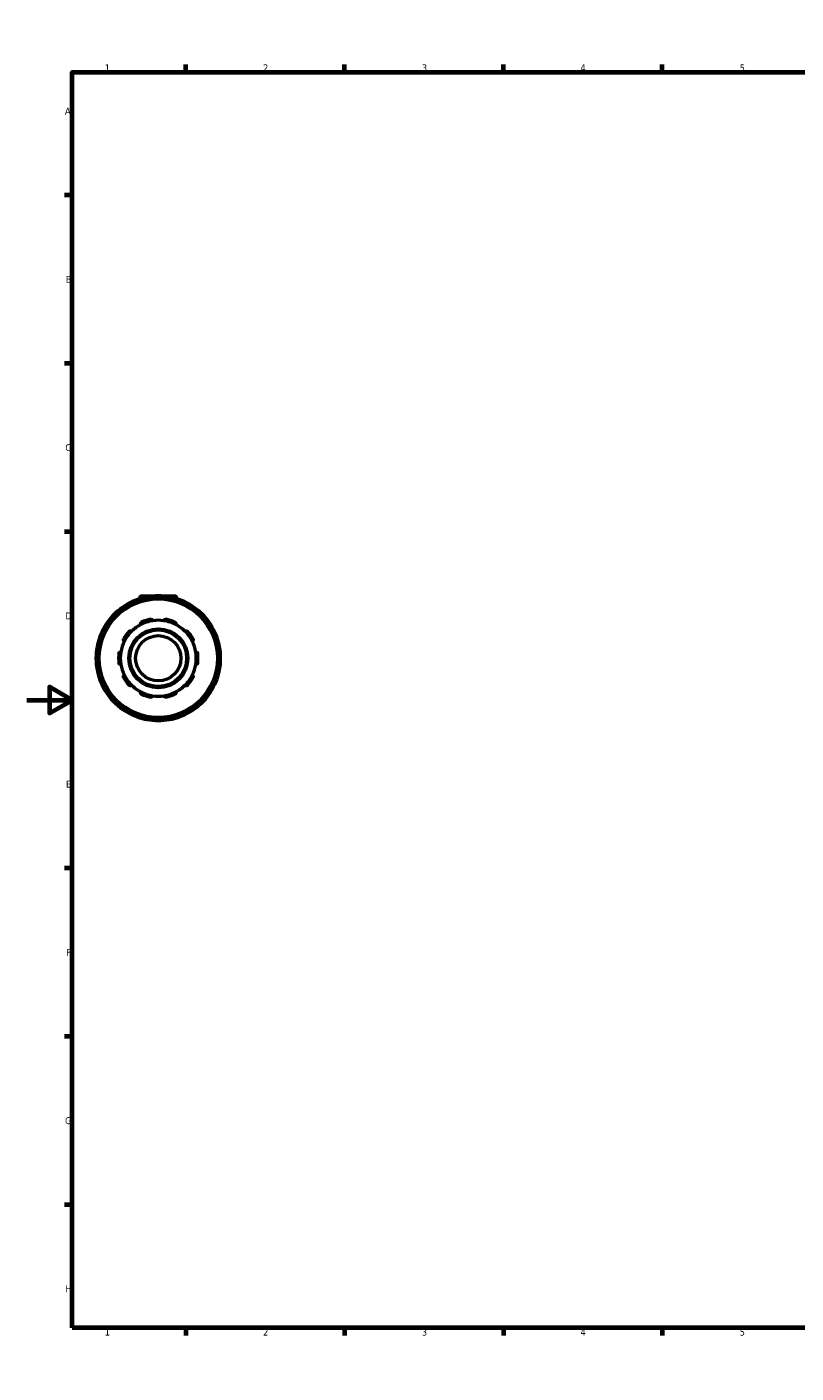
# Model space of a CAD drawing. Header units: millimetres. Extents: x 0 to 905, y -402 to 690.
# Tile 2 of 11: x 0 to 339, y 0 to 594. Entities that reach past the tile are written whole.
import ezdxf

# ---------------------------------------------------------------- set-up
doc = ezdxf.new("R2010")
doc.units = ezdxf.units.MM
for name, color, linetype, lineweight in [('Border (ANSI)', 7, 'Continuous', 70), ('Visible (ANSI)', 7, 'Continuous', 50), ('Visible Narrow (ANSI)', 7, 'Continuous', 35)]:
    doc.layers.add(name, color=color, linetype=linetype, lineweight=lineweight)
doc.styles.add('Note Text (ANSI)', font='tahoma.ttf')

# ---------------------------------------------------------------- blocks, each defined once
blk = doc.blocks.new('Borders Default Border')
at = {"layer": 'Border (ANSI)'}
for p, q in [((70.08, 574), (70.08, 577.45)), ((140.17, 574), (140.17, 577.45)), ((210.25, 574), (210.25, 577.45)), ((280.33, 574), (280.33, 577.45)), ((350.42, 574), (350.42, 577.45)), ((490.58, 574), (490.58, 577.45)), ((560.67, 574), (560.67, 577.45)), ((630.75, 574), (630.75, 577.45)), ((700.83, 574), (700.83, 577.45)), ((770.92, 574), (770.92, 577.45)), ((20, 519.75), (16.55, 519.75)), ((821, 519.75), (824.45, 519.75)), ((20, 445.5), (16.55, 445.5)), ((821, 445.5), (824.45, 445.5)), ((20, 371.25), (16.55, 371.25)), ((821, 371.25), (824.45, 371.25)), ((20, 222.75), (16.55, 222.75)), ((821, 222.75), (824.45, 222.75)), ((20, 148.5), (16.55, 148.5)), ((821, 148.5), (824.45, 148.5)), ((20, 74.25), (16.55, 74.25)), ((821, 74.25), (824.45, 74.25)), ((70.08, 20), (70.08, 16.55)), ((140.17, 20), (140.17, 16.55)), ((210.25, 20), (210.25, 16.55)), ((280.33, 20), (280.33, 16.55)), ((350.42, 20), (350.42, 16.55)), ((490.58, 20), (490.58, 16.55)), ((560.67, 20), (560.67, 16.55)), ((630.75, 20), (630.75, 16.55)), ((700.83, 20), (700.83, 16.55)), ((770.92, 20), (770.92, 16.55))]:
    blk.add_line(p, q, dxfattribs=at)
at = {"layer": 'Border (ANSI)', "flags": 128}
for points in [[(420.5, 594), (420.5, 574), (414.73, 584), (426.27, 584), (420.5, 574)], [(20, 20), (20, 574), (821, 574), (821, 20), (20, 20)], [(0, 297), (20, 297), (10, 302.77), (10, 291.23), (20, 297)], [(841, 297), (821, 297), (831, 302.77), (831, 291.23), (821, 297)], [(420.5, 0), (420.5, 20), (414.73, 10), (426.27, 10), (420.5, 20)]]:
    blk.add_lwpolyline(points, dxfattribs=at)
at = {"layer": 'Border (ANSI)', "attachment_point": 7, "style": 'Note Text (ANSI)'}
for s, insert, char_height in [('1', (34.35, 574.4), 3.05), ('2', (104.2, 574.4), 3.05), ('3', (174.26, 574.34), 3.05), ('4', (244.23, 574.4), 3.05), ('5', (314.48, 574.34), 3.05), ('6', (384.49, 574.34), 3.05), ('7', (454.6, 574.4), 3.05), ('8', (524.63, 574.33), 3.05), ('9', (594.7, 574.34), 3.05), ('10', (663.96, 574.34), 3.048), ('11', (734.04, 574.4), 3.048), ('12', (804.13, 574.4), 3.048), ('A', (16.78, 555.35), 3.05), ('A', (821.63, 555.35), 3.05), ('B', (17.15, 481.1), 3.05), ('B', (821.99, 481.1), 3.05), ('C', (16.95, 406.8), 3.05), ('C', (821.8, 406.8), 3.05), ('D', (16.96, 332.6), 3.05), ('D', (821.81, 332.6), 3.05), ('E', (17.21, 258.35), 3.05), ('E', (822.05, 258.35), 3.05), ('F', (17.29, 184.1), 3.05), ('F', (822.14, 184.1), 3.05), ('G', (16.81, 109.79), 3.05), ('G', (821.66, 109.79), 3.05), ('H', (16.97, 35.6), 3.05), ('H', (821.81, 35.6), 3.05), ('1', (34.35, 16.55), 3.05), ('2', (104.2, 16.55), 3.05), ('3', (174.26, 16.49), 3.05), ('4', (244.23, 16.55), 3.05), ('5', (314.48, 16.49), 3.05), ('6', (384.49, 16.49), 3.05), ('7', (454.6, 16.55), 3.05), ('8', (524.63, 16.48), 3.05), ('9', (594.7, 16.49), 3.05), ('10', (663.96, 16.49), 3.048), ('11', (734.04, 16.55), 3.048), ('12', (804.13, 16.55), 3.048)]:
    blk.add_mtext(s, dxfattribs=dict(at, insert=insert, char_height=char_height))

msp = doc.modelspace()

# ---------------------------------------------------------------- linework, layer by layer
at = {"layer": 'Visible (ANSI)'}
for p, q in [((48.38, 340.268), (48.493, 340.072)), ((49.709, 341.827), (49.709, 341.661)), ((50.809, 342.927), (65.109, 342.927)), ((53.834, 341.503), (53.834, 341.729)), ((62.084, 341.729), (62.084, 341.503)), ((66.209, 341.827), (66.209, 341.661)), ((67.424, 340.072), (67.537, 340.268)), ((41.348, 335.947), (41.235, 336.143)), ((74.682, 336.143), (74.569, 335.947)), ((37.243, 332.151), (37.439, 332.038)), ((78.478, 332.038), (78.674, 332.151)), ((33.314, 324.893), (33.118, 325.006)), ((82.799, 325.006), (82.603, 324.893)), ((31.657, 319.552), (31.883, 319.552)), ((84.034, 319.552), (84.261, 319.552)), ((31.883, 311.302), (31.657, 311.302)), ((84.261, 311.302), (84.034, 311.302)), ((33.118, 305.849), (33.314, 305.962)), ((82.603, 305.962), (82.799, 305.849)), ((37.439, 298.817), (37.243, 298.704)), ((78.674, 298.704), (78.478, 298.817)), ((41.235, 294.712), (41.348, 294.908)), ((74.569, 294.908), (74.682, 294.712)), ((48.493, 290.783), (48.38, 290.587)), ((53.834, 289.125), (53.834, 289.352)), ((62.084, 289.352), (62.084, 289.125)), ((67.537, 290.587), (67.424, 290.783))]:
    msp.add_line(p, q, dxfattribs=at)
for radius in [26.4, 13, 12.5, 10]:
    msp.add_circle((57.959, 315.427), radius, dxfattribs=at)
for centre, radius, start, end in [((57.959, 315.427), 27.5, 109.499565, 130.500435), ((49.029, 340.643), 0.75, 109.499565, 210), ((57.959, 315.427), 27.5, 100.500435, 109.499565), ((50.809, 341.827), 1.1, 90, 180), ((57.959, 315.427), 27.5, 79.499565, 100.500435), ((53.084, 341.729), 0.75, 0, 100.500435), ((62.834, 341.729), 0.75, 79.499565, 180), ((57.959, 315.427), 27.5, 70.500435, 79.499565), ((65.109, 341.827), 1.1, 0, 90), ((57.959, 315.427), 27.5, 49.499565, 70.500435), ((66.888, 340.643), 0.75, 330, 70.500435), ((57.959, 315.427), 27.5, 139.499565, 160.500435), ((37.618, 332.8), 0.75, 139.499565, 240), ((57.959, 315.427), 27.5, 130.500435, 139.499565), ((40.586, 335.768), 0.75, 30, 130.500435), ((75.331, 335.768), 0.75, 49.499565, 150), ((57.959, 315.427), 27.5, 40.500435, 49.499565), ((78.299, 332.8), 0.75, 300, 40.500435), ((57.959, 315.427), 27.5, 19.499565, 40.500435), ((57.959, 315.427), 17.5, 137.149379, 150.850621), ((57.959, 315.427), 16.75, 134.583682, 153.416318), ((57.959, 315.427), 16.75, 117.416318, 134.583682), ((57.959, 315.427), 16.75, 98.583682, 117.416318), ((57.959, 315.427), 17.5, 101.149379, 114.850621), ((57.959, 315.427), 16.75, 81.416318, 98.583682), ((57.959, 315.427), 16.75, 62.583682, 81.416318), ((57.959, 315.427), 17.5, 65.149379, 78.850621), ((57.959, 315.427), 16.75, 45.416318, 62.583682), ((57.959, 315.427), 16.75, 26.583682, 45.416318), ((57.959, 315.427), 17.5, 29.149379, 42.850621), ((57.959, 315.427), 27.5, 160.500435, 169.499565), ((32.743, 324.357), 0.75, 60, 160.500435), ((57.959, 315.427), 16.75, 153.416318, 170.583682), ((57.959, 315.427), 16.75, 9.416318, 26.583682), ((83.174, 324.357), 0.75, 19.499565, 120), ((57.959, 315.427), 27.5, 10.500435, 19.499565), ((57.959, 315.427), 27.5, 169.499565, 190.500435), ((31.657, 320.302), 0.75, 169.499565, 270), ((57.959, 315.427), 17.5, 173.149379, 186.850621), ((57.959, 315.427), 16.75, 170.583682, 189.416318), ((57.959, 315.427), 16.75, 350.583682, 9.416318), ((57.959, 315.427), 17.5, 353.149379, 6.850621), ((84.261, 320.302), 0.75, 270, 10.500435), ((57.959, 315.427), 27.5, 349.499565, 10.500435), ((31.657, 310.552), 0.75, 90, 190.500435), ((57.959, 315.427), 27.5, 190.500435, 199.499565), ((57.959, 315.427), 16.75, 189.416318, 206.583682), ((57.959, 315.427), 16.75, 333.416318, 350.583682), ((57.959, 315.427), 27.5, 340.500435, 349.499565), ((84.261, 310.552), 0.75, 349.499565, 90), ((57.959, 315.427), 27.5, 199.499565, 220.500435), ((32.743, 306.498), 0.75, 199.499565, 300), ((57.959, 315.427), 17.5, 209.149379, 222.850621), ((57.959, 315.427), 16.75, 206.583682, 225.416318), ((57.959, 315.427), 16.75, 225.416318, 242.583682), ((57.959, 315.427), 16.75, 297.416318, 314.583682), ((57.959, 315.427), 16.75, 314.583682, 333.416318), ((57.959, 315.427), 17.5, 317.149379, 330.850621), ((57.959, 315.427), 27.5, 319.499565, 340.500435), ((83.174, 306.498), 0.75, 240, 340.500435), ((37.618, 298.054), 0.75, 120, 220.500435), ((57.959, 315.427), 27.5, 220.500435, 229.499565), ((57.959, 315.427), 16.75, 242.583682, 261.416318), ((57.959, 315.427), 17.5, 245.149379, 258.850621), ((57.959, 315.427), 16.75, 261.416318, 278.583682), ((57.959, 315.427), 16.75, 278.583682, 297.416318), ((57.959, 315.427), 17.5, 281.149379, 294.850621), ((57.959, 315.427), 27.5, 310.500435, 319.499565), ((78.299, 298.054), 0.75, 319.499565, 60), ((40.586, 295.087), 0.75, 229.499565, 330), ((57.959, 315.427), 27.5, 229.499565, 250.500435), ((57.959, 315.427), 27.5, 289.499565, 310.500435), ((75.331, 295.087), 0.75, 210, 310.500435), ((49.029, 290.212), 0.75, 150, 250.500435), ((57.959, 315.427), 27.5, 250.500435, 259.499565), ((53.084, 289.125), 0.75, 259.499565, 0), ((57.959, 315.427), 27.5, 259.499565, 280.500435), ((62.834, 289.125), 0.75, 180, 280.500435), ((57.959, 315.427), 27.5, 280.500435, 289.499565), ((66.888, 290.212), 0.75, 289.499565, 30)]:
    msp.add_arc(centre, radius, start, end, dxfattribs=at)
for points, knots in [([(45.129, 327.329), (45.165, 327.368), (45.206, 327.403), (45.293, 327.464), (45.339, 327.49), (45.481, 327.55), (45.58, 327.567), (45.773, 327.57), (45.879, 327.549), (46.061, 327.471), (46.139, 327.418), (46.201, 327.357)], [0.1414236, 0.1414236, 0.1414236, 0.1414236, 0.15737325, 0.15737325, 0.1733229, 0.1733229, 0.2052222, 0.2052222, 0.2440347, 0.2440347, 0.28048328, 0.28048328, 0.28048328, 0.28048328]), ([(50.246, 330.296), (50.208, 330.374), (50.181, 330.465), (50.163, 330.662), (50.175, 330.769), (50.238, 330.951), (50.285, 331.04), (50.386, 331.157), (50.425, 331.193), (50.51, 331.257), (50.556, 331.285), (50.604, 331.307)], [0.26967106, 0.26967106, 0.26967106, 0.26967106, 0.30611964, 0.30611964, 0.34493214, 0.34493214, 0.37683144, 0.37683144, 0.39278109, 0.39278109, 0.40873074, 0.40873074, 0.40873074, 0.40873074]), ([(54.575, 332.597), (54.627, 332.607), (54.68, 332.612), (54.787, 332.61), (54.839, 332.603), (54.99, 332.568), (55.08, 332.525), (55.238, 332.414), (55.311, 332.334), (55.412, 332.165), (55.444, 332.075), (55.459, 331.99)], [0.1414236, 0.1414236, 0.1414236, 0.1414236, 0.15737325, 0.15737325, 0.1733229, 0.1733229, 0.2052222, 0.2052222, 0.2440347, 0.2440347, 0.28048328, 0.28048328, 0.28048328, 0.28048328]), ([(60.459, 331.99), (60.473, 332.075), (60.505, 332.165), (60.607, 332.334), (60.679, 332.414), (60.837, 332.525), (60.927, 332.568), (61.078, 332.603), (61.13, 332.61), (61.237, 332.612), (61.29, 332.607), (61.342, 332.597)], [0.26967106, 0.26967106, 0.26967106, 0.26967106, 0.30611964, 0.30611964, 0.34493214, 0.34493214, 0.37683144, 0.37683144, 0.39278109, 0.39278109, 0.40873074, 0.40873074, 0.40873074, 0.40873074]), ([(65.313, 331.307), (65.361, 331.285), (65.407, 331.257), (65.492, 331.193), (65.531, 331.157), (65.632, 331.04), (65.679, 330.951), (65.742, 330.769), (65.754, 330.662), (65.736, 330.465), (65.709, 330.374), (65.671, 330.296)], [0.1414236, 0.1414236, 0.1414236, 0.1414236, 0.15737325, 0.15737325, 0.1733229, 0.1733229, 0.2052222, 0.2052222, 0.2440347, 0.2440347, 0.28048328, 0.28048328, 0.28048328, 0.28048328]), ([(69.716, 327.357), (69.778, 327.418), (69.856, 327.471), (70.038, 327.549), (70.144, 327.57), (70.337, 327.567), (70.436, 327.55), (70.578, 327.49), (70.624, 327.464), (70.711, 327.403), (70.752, 327.368), (70.788, 327.329)], [0.26967106, 0.26967106, 0.26967106, 0.26967106, 0.30611964, 0.30611964, 0.34493214, 0.34493214, 0.37683144, 0.37683144, 0.39278109, 0.39278109, 0.40873074, 0.40873074, 0.40873074, 0.40873074]), ([(42.979, 322.923), (42.903, 322.964), (42.827, 323.021), (42.697, 323.17), (42.644, 323.264), (42.588, 323.448), (42.574, 323.548), (42.587, 323.702), (42.597, 323.754), (42.628, 323.855), (42.649, 323.905), (42.675, 323.951)], [0.26967106, 0.26967106, 0.26967106, 0.26967106, 0.30611964, 0.30611964, 0.34493214, 0.34493214, 0.37683144, 0.37683144, 0.39278109, 0.39278109, 0.40873074, 0.40873074, 0.40873074, 0.40873074]), ([(73.242, 323.951), (73.268, 323.905), (73.289, 323.855), (73.32, 323.754), (73.33, 323.702), (73.343, 323.548), (73.33, 323.448), (73.273, 323.264), (73.22, 323.17), (73.09, 323.021), (73.014, 322.964), (72.938, 322.923)], [0.1414236, 0.1414236, 0.1414236, 0.1414236, 0.15737325, 0.15737325, 0.1733229, 0.1733229, 0.2052222, 0.2052222, 0.2440347, 0.2440347, 0.28048328, 0.28048328, 0.28048328, 0.28048328]), ([(40.583, 317.515), (40.59, 317.568), (40.602, 317.62), (40.637, 317.721), (40.659, 317.768), (40.739, 317.901), (40.808, 317.973), (40.963, 318.089), (41.061, 318.134), (41.254, 318.178), (41.348, 318.18), (41.434, 318.168)], [0.1414236, 0.1414236, 0.1414236, 0.1414236, 0.15737325, 0.15737325, 0.1733229, 0.1733229, 0.2052222, 0.2052222, 0.2440347, 0.2440347, 0.28048328, 0.28048328, 0.28048328, 0.28048328]), ([(74.483, 318.168), (74.569, 318.18), (74.663, 318.178), (74.856, 318.134), (74.954, 318.089), (75.109, 317.973), (75.178, 317.901), (75.258, 317.768), (75.28, 317.721), (75.315, 317.62), (75.327, 317.568), (75.334, 317.515)], [0.26967106, 0.26967106, 0.26967106, 0.26967106, 0.30611964, 0.30611964, 0.34493214, 0.34493214, 0.37683144, 0.37683144, 0.39278109, 0.39278109, 0.40873074, 0.40873074, 0.40873074, 0.40873074]), ([(41.434, 312.687), (41.348, 312.675), (41.254, 312.677), (41.061, 312.721), (40.963, 312.766), (40.808, 312.882), (40.739, 312.954), (40.659, 313.086), (40.637, 313.134), (40.602, 313.235), (40.59, 313.287), (40.583, 313.34)], [0.26967106, 0.26967106, 0.26967106, 0.26967106, 0.30611964, 0.30611964, 0.34493214, 0.34493214, 0.37683144, 0.37683144, 0.39278109, 0.39278109, 0.40873074, 0.40873074, 0.40873074, 0.40873074]), ([(75.334, 313.34), (75.327, 313.287), (75.315, 313.235), (75.28, 313.134), (75.258, 313.086), (75.178, 312.954), (75.109, 312.882), (74.954, 312.766), (74.856, 312.721), (74.663, 312.677), (74.569, 312.675), (74.483, 312.687)], [0.1414236, 0.1414236, 0.1414236, 0.1414236, 0.15737325, 0.15737325, 0.1733229, 0.1733229, 0.2052222, 0.2052222, 0.2440347, 0.2440347, 0.28048328, 0.28048328, 0.28048328, 0.28048328]), ([(42.675, 306.903), (42.649, 306.95), (42.628, 306.999), (42.597, 307.101), (42.587, 307.153), (42.574, 307.307), (42.588, 307.406), (42.644, 307.591), (42.697, 307.685), (42.827, 307.834), (42.903, 307.891), (42.979, 307.932)], [0.1414236, 0.1414236, 0.1414236, 0.1414236, 0.15737325, 0.15737325, 0.1733229, 0.1733229, 0.2052222, 0.2052222, 0.2440347, 0.2440347, 0.28048328, 0.28048328, 0.28048328, 0.28048328]), ([(46.201, 303.498), (46.139, 303.437), (46.061, 303.383), (45.879, 303.306), (45.773, 303.284), (45.58, 303.287), (45.481, 303.305), (45.339, 303.365), (45.293, 303.391), (45.206, 303.451), (45.165, 303.487), (45.129, 303.526)], [0.26967106, 0.26967106, 0.26967106, 0.26967106, 0.30611964, 0.30611964, 0.34493214, 0.34493214, 0.37683144, 0.37683144, 0.39278109, 0.39278109, 0.40873074, 0.40873074, 0.40873074, 0.40873074]), ([(70.788, 303.526), (70.752, 303.487), (70.711, 303.451), (70.624, 303.391), (70.578, 303.365), (70.436, 303.305), (70.337, 303.287), (70.144, 303.284), (70.038, 303.306), (69.856, 303.383), (69.778, 303.437), (69.716, 303.498)], [0.1414236, 0.1414236, 0.1414236, 0.1414236, 0.15737325, 0.15737325, 0.1733229, 0.1733229, 0.2052222, 0.2052222, 0.2440347, 0.2440347, 0.28048328, 0.28048328, 0.28048328, 0.28048328]), ([(72.938, 307.932), (73.014, 307.891), (73.09, 307.834), (73.22, 307.685), (73.273, 307.591), (73.33, 307.406), (73.343, 307.307), (73.33, 307.153), (73.32, 307.101), (73.289, 306.999), (73.268, 306.95), (73.242, 306.903)], [0.26967106, 0.26967106, 0.26967106, 0.26967106, 0.30611964, 0.30611964, 0.34493214, 0.34493214, 0.37683144, 0.37683144, 0.39278109, 0.39278109, 0.40873074, 0.40873074, 0.40873074, 0.40873074]), ([(50.604, 299.548), (50.556, 299.57), (50.51, 299.598), (50.425, 299.662), (50.386, 299.698), (50.285, 299.815), (50.238, 299.903), (50.175, 300.086), (50.163, 300.193), (50.181, 300.39), (50.208, 300.481), (50.246, 300.559)], [0.1414236, 0.1414236, 0.1414236, 0.1414236, 0.15737325, 0.15737325, 0.1733229, 0.1733229, 0.2052222, 0.2052222, 0.2440347, 0.2440347, 0.28048328, 0.28048328, 0.28048328, 0.28048328]), ([(55.459, 298.865), (55.444, 298.779), (55.412, 298.69), (55.311, 298.521), (55.238, 298.441), (55.08, 298.33), (54.99, 298.286), (54.839, 298.251), (54.787, 298.245), (54.68, 298.243), (54.627, 298.247), (54.575, 298.258)], [0.26967106, 0.26967106, 0.26967106, 0.26967106, 0.30611964, 0.30611964, 0.34493214, 0.34493214, 0.37683144, 0.37683144, 0.39278109, 0.39278109, 0.40873074, 0.40873074, 0.40873074, 0.40873074]), ([(61.342, 298.258), (61.29, 298.247), (61.237, 298.243), (61.13, 298.245), (61.078, 298.251), (60.927, 298.286), (60.837, 298.33), (60.679, 298.441), (60.607, 298.521), (60.505, 298.69), (60.473, 298.779), (60.459, 298.865)], [0.1414236, 0.1414236, 0.1414236, 0.1414236, 0.15737325, 0.15737325, 0.1733229, 0.1733229, 0.2052222, 0.2052222, 0.2440347, 0.2440347, 0.28048328, 0.28048328, 0.28048328, 0.28048328]), ([(65.671, 300.559), (65.709, 300.481), (65.736, 300.39), (65.754, 300.193), (65.742, 300.086), (65.679, 299.903), (65.632, 299.815), (65.531, 299.698), (65.492, 299.662), (65.407, 299.598), (65.361, 299.57), (65.313, 299.548)], [0.26967106, 0.26967106, 0.26967106, 0.26967106, 0.30611964, 0.30611964, 0.34493214, 0.34493214, 0.37683144, 0.37683144, 0.39278109, 0.39278109, 0.40873074, 0.40873074, 0.40873074, 0.40873074])]:
    msp.add_open_spline(points, degree=3, knots=knots, dxfattribs=at)
at = {"layer": 'Visible Narrow (ANSI)'}
for p, q in [((48.382, 340.269), (48.978, 340.614)), ((48.78, 341.348), (49.01, 340.699)), ((49.199, 340.35), (49.038, 340.628)), ((50.205, 341.827), (49.71, 341.827)), ((53.073, 341.787), (52.947, 342.465)), ((53.084, 341.712), (53.084, 341.391)), ((53.142, 341.729), (53.831, 341.729)), ((62.086, 341.729), (62.775, 341.729)), ((62.834, 341.391), (62.834, 341.712)), ((62.97, 342.465), (62.844, 341.787)), ((66.207, 341.827), (65.712, 341.827)), ((66.879, 340.628), (66.719, 340.35)), ((66.907, 340.699), (67.137, 341.348)), ((66.939, 340.614), (67.535, 340.269)), ((37.049, 333.286), (37.573, 332.838)), ((37.244, 332.153), (37.588, 332.749)), ((37.911, 332.631), (37.633, 332.791)), ((40.547, 335.813), (40.1, 336.337)), ((40.595, 335.753), (40.755, 335.475)), ((40.637, 335.798), (41.233, 336.142)), ((74.684, 336.142), (75.28, 335.798)), ((75.162, 335.475), (75.323, 335.753)), ((75.817, 336.337), (75.37, 335.813)), ((78.284, 332.791), (78.006, 332.631)), ((78.329, 332.749), (78.673, 332.153)), ((78.344, 332.838), (78.868, 333.286)), ((32.687, 324.376), (32.038, 324.606)), ((32.758, 324.348), (33.036, 324.187)), ((32.772, 324.407), (33.117, 325.004)), ((82.8, 325.004), (83.145, 324.407)), ((82.881, 324.187), (83.159, 324.348)), ((83.879, 324.606), (83.23, 324.376)), ((30.921, 320.439), (31.599, 320.313)), ((31.657, 319.555), (31.657, 320.244)), ((31.995, 320.302), (31.674, 320.302)), ((84.243, 320.302), (83.922, 320.302)), ((84.261, 320.244), (84.261, 319.555)), ((84.318, 320.313), (84.996, 320.439)), ((31.599, 310.542), (30.921, 310.416)), ((31.657, 310.611), (31.657, 311.3)), ((31.674, 310.552), (31.995, 310.552)), ((83.922, 310.552), (84.243, 310.552)), ((84.261, 311.3), (84.261, 310.611)), ((84.996, 310.416), (84.318, 310.542)), ((32.038, 306.249), (32.687, 306.479)), ((33.036, 306.667), (32.758, 306.507)), ((33.117, 305.851), (32.772, 306.447)), ((83.145, 306.447), (82.8, 305.851)), ((83.159, 306.507), (82.881, 306.667)), ((83.23, 306.479), (83.879, 306.249)), ((37.573, 298.016), (37.049, 297.569)), ((37.588, 298.105), (37.244, 298.702)), ((37.633, 298.063), (37.911, 298.224)), ((78.006, 298.224), (78.284, 298.063)), ((78.673, 298.702), (78.329, 298.105)), ((78.868, 297.569), (78.344, 298.016)), ((40.1, 294.518), (40.547, 295.042)), ((40.755, 295.38), (40.595, 295.102)), ((41.233, 294.713), (40.637, 295.057)), ((75.28, 295.057), (74.684, 294.713)), ((75.323, 295.102), (75.162, 295.38)), ((75.37, 295.042), (75.817, 294.518)), ((48.978, 290.241), (48.382, 290.585)), ((49.01, 290.156), (48.78, 289.507)), ((49.038, 290.227), (49.199, 290.505)), ((52.947, 288.39), (53.073, 289.067)), ((53.084, 289.464), (53.084, 289.143)), ((53.831, 289.125), (53.142, 289.125)), ((62.775, 289.125), (62.086, 289.125)), ((62.834, 289.143), (62.834, 289.464)), ((62.844, 289.067), (62.97, 288.39)), ((66.719, 290.505), (66.879, 290.227)), ((67.137, 289.507), (66.907, 290.156)), ((67.535, 290.585), (66.939, 290.241))]:
    msp.add_line(p, q, dxfattribs=at)
msp.add_circle((57.959, 315.427), 25.9, dxfattribs=at)
for start, end in [(111.995437, 128.004563), (100.950392, 109.049608), (81.995437, 98.004563), (70.950392, 79.049608), (51.995437, 68.004563), (130.950392, 139.049608), (40.950392, 49.049608), (141.995437, 158.004563), (21.995437, 38.004563), (160.950392, 169.049608), (10.950392, 19.049608), (171.995437, 188.004563), (351.995437, 8.004563), (190.950392, 199.049608), (340.950392, 349.049608), (201.995437, 218.004563), (321.995437, 338.004563), (220.950392, 229.049608), (310.950392, 319.049608), (231.995437, 248.004563), (291.995437, 308.004563), (250.950392, 259.049608), (261.995437, 278.004563), (280.950392, 289.049608)]:
    msp.add_arc((57.959, 315.427), 26.75, start, end, dxfattribs=at)

# ---------------------------------------------------------------- block references
msp.add_blockref('Borders Default Border', (0, 0))

doc.saveas('drawing.dxf')
